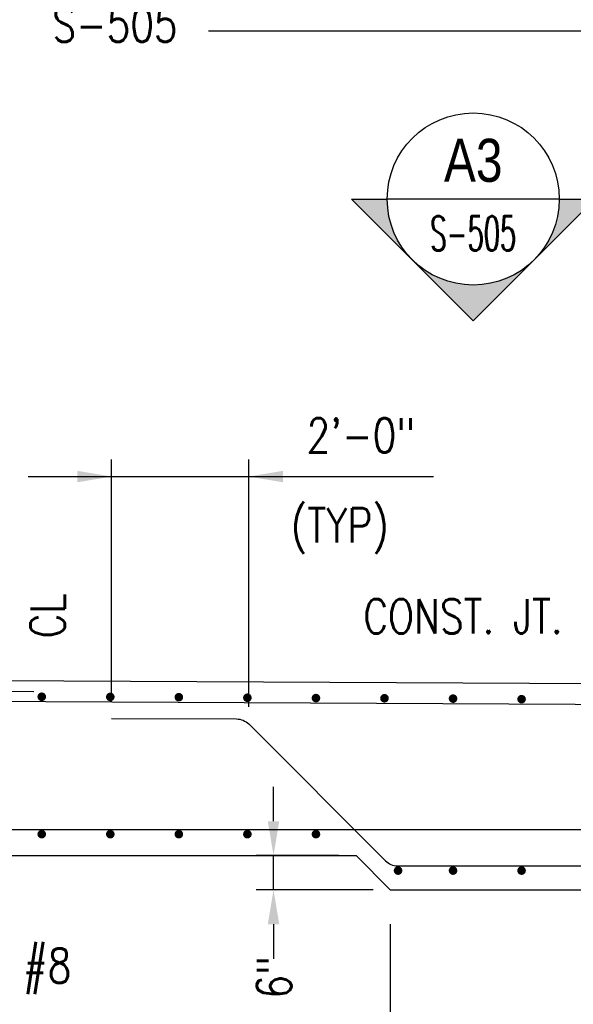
# Model space of a CAD drawing. Header units: inches. Extents: x -9715 to 32893, y -15613 to -1138.
# Tile 154 of 256: x 7773 to 7869, y -5729 to -5557. Entities that reach past the tile are written whole.
import ezdxf
from ezdxf.enums import TextEntityAlignment as Align

# ---------------------------------------------------------------- set-up
doc = ezdxf.new("R2010")
doc.units = ezdxf.units.IN
doc.header["$MEASUREMENT"] = 0
doc.layers.get('0').update_dxf_attribs({"color": 252})
doc.layers.get('DEFPOINTS').update_dxf_attribs({"color": 11})
for name, color, linetype in [('S-ANNO-DIMS', 2, 'Continuous'), ('S-ANNO-SYMB', 2, 'Continuous'), ('S-ANNO-TEXT', 2, 'Continuous'), ('S1', 2, 'Continuous'), ('S3', 4, 'Continuous'), ('S5R', 1, 'Continuous')]:
    doc.layers.add(name, color=color, linetype=linetype)
doc.styles.add('125', font='romans.shx', dxfattribs={"width": 0.8, "height": 2})
doc.styles.add('DIM', font='ROMANS.shx', dxfattribs={"width": 0.8})
doc.styles.add('ROMANS', font='ROMANS.shx', dxfattribs={"width": 0.8})
doc.styles.get("Standard").update_dxf_attribs({"font": 'romans.shx', "width": 0.8})
doc.styles.add('TITTEXTL', font='swiss.ttf', dxfattribs={"width": 0.8})
doc.dimstyles.get("Standard").update_dxf_attribs({"dimtxt": 0.18, "dimasz": 0.18, "dimexe": 0.18, "dimexo": 0.0625, "dimgap": 0.09, "dimtad": 0, "dimtih": 1, "dimtoh": 1, "dimdec": 4, "dimzin": 0, "dimdsep": 46, "dimtxsty": 'Standard', "dimcen": 0.09, "dimadec": 0, "dimazin": 0, "dimtfac": 1, "dimtdec": 4, "dimtofl": 0, "dimtmove": 0, "dimatfit": 3, "dimfxl": 1, "dimtolj": 1, "dimtzin": 0, "dimarcsym": 0})
doc.dimstyles.new('SX-FRAC', dxfattribs={"dimtxt": 12, "dimasz": 12, "dimexe": 6, "dimexo": 6, "dimgap": 0.09375, "dimtad": 1, "dimdec": 4, "dimzin": 3, "dimdsep": 46, "dimtxsty": 'Standard', "dimcen": 0.09375, "dimclrd": 1, "dimclre": 1, "dimclrt": 3, "dimadec": 0, "dimazin": 0, "dimtfac": 1, "dimtdec": 4, "dimtix": 1, "dimtofl": 0, "dimtmove": 2, "dimatfit": 3, "dimfxl": 1, "dimtvp": 0.5, "dimtolj": 1, "dimtzin": 3, "dimarcsym": 0})

# ---------------------------------------------------------------- blocks, each defined once
blk = doc.blocks.new('*D59')
at = {"layer": 'DEFPOINTS', "color": 0}
for p in [(7884.95, -5698.48), (7837.14, -5709.03), (7884.95, -5744.88)]:
    blk.add_point(p, dxfattribs=at)
at = {"layer": 'S-ANNO-TEXT', "color": 2, "lineweight": -2}
for p, q in [((7884.95, -5704.48), (7884.95, -5750.88)), ((7837.14, -5715.03), (7837.14, -5750.88)), ((7843.14, -5744.88), (7878.95, -5744.88))]:
    blk.add_line(p, q, dxfattribs=at)
at = {"layer": 'S-ANNO-TEXT', "color": 2}
for points in [[(7843.14, -5743.88), (7843.14, -5745.88), (7837.14, -5744.88)], [(7878.95, -5743.88), (7878.95, -5745.88), (7884.95, -5744.88)]]:
    blk.add_solid(points, dxfattribs=at)
at = {"layer": 'S-ANNO-TEXT', "insert": (7861.04, -5739.75), "char_height": 6, "attachment_point": 5}
blk.add_mtext('\\A1;4\'-6"', dxfattribs=at)
blk = doc.blocks.new('NAVFAC_Anno_Arrow_A1')
at = {"linetype": 'ByBlock', "lineweight": -2}
h = blk.add_hatch(color=0, dxfattribs=at)
h.paths.add_polyline_path([(-1.768, 1.768), (-3.536, 0), (-2.5, 0, -0.198912)])
h.paths.add_polyline_path([(0, 3.536), (-1.768, 1.768, -0.414214), (1.768, 1.768)])
h.paths.add_polyline_path([(2.373, 1.162), (2.245, 1.1, -0.114349), (2.5, 0), (3.536, 0)])
h.paths.add_polyline_path([(1.768, 1.768, -0.082683), (2.245, 1.1), (2.373, 1.162)])
at = {"color": 0, "linetype": 'ByBlock', "lineweight": -2}
blk.add_lwpolyline([(-2.5, 0), (-3.536, 0), (0, 3.536), (3.536, 0), (2.5, 0)], dxfattribs=at)
blk = doc.blocks.new('Anno_Section_A2')
at = {"color": 0, "linetype": 'ByBlock', "lineweight": -2}
blk.add_line((2.5, 0), (-2.5, 0), dxfattribs=at)
blk.add_circle((0, 0), 2.5, dxfattribs=at)
at = {"color": 0, "linetype": 'ByBlock', "lineweight": -2, "style": 'ROMANS', "width": 0.8}
blk.add_attdef('NUMBER', text='', height=1, dxfattribs=at).set_placement((0, 0.5), align=Align.CENTER)
blk.add_attdef('SHEET', text='', height=0.75, dxfattribs=at).set_placement((0, -0.5), align=Align.TOP_CENTER)
blk = doc.blocks.new('*D703')
at = {"layer": 'DEFPOINTS', "color": 0}
for p in [(7816.78, -5703.05), (7831.16, -5703.05), (7837.14, -5709.03)]:
    blk.add_point(p, dxfattribs=at)
at = {"layer": 'S5R', "color": 2}
for p, q in [((7816.78, -5697.05), (7816.78, -5691.05)), ((7828.16, -5703.05), (7813.78, -5703.05)), ((7816.78, -5709.03), (7816.78, -5703.05)), ((7834.14, -5709.03), (7813.78, -5709.03)), ((7816.78, -5715.03), (7816.78, -5721.03))]:
    blk.add_line(p, q, dxfattribs=at)
for points in [[(7815.78, -5697.05), (7817.78, -5697.05), (7816.78, -5703.05)], [(7815.78, -5715.03), (7817.78, -5715.03), (7816.78, -5709.03)]]:
    blk.add_solid(points, dxfattribs=at)
at = {"layer": 'S5R', "color": 2, "insert": (7816.89, -5724.27), "char_height": 6, "attachment_point": 5, "rotation": 90, "style": 'DIM'}
blk.add_mtext('\\A1;6"', dxfattribs=at)

msp = doc.modelspace()

# ---------------------------------------------------------------- linework, layer by layer
at = {"layer": 'S-ANNO-DIMS'}
for p, q in [((7805.46154, -5559.29606), (7896.2494, -5559.29606)), ((7774.0117, -5636.97733), (7844.65529, -5636.97733)), ((7775.01382, -5674.49853), (7765.41483, -5674.45038))]:
    msp.add_line(p, q, dxfattribs=at)
at = {"layer": 'S-ANNO-DIMS', "linetype": 'ByBlock'}
for p, q in [((7788.54294, -5676.16782), (7788.54294, -5633.98928)), ((7812.4473, -5677.12238), (7812.4473, -5633.98928))]:
    msp.add_line(p, q, dxfattribs=at)
at = {"layer": 'S-ANNO-DIMS'}
for points in [[(7782.56686, -5635.98131), (7782.56686, -5637.97334), (7788.54294, -5636.97733)], [(7818.42338, -5637.97334), (7818.42338, -5635.98131), (7812.4473, -5636.97733)]]:
    msp.add_solid(points, dxfattribs=at)
at = {"layer": 'S1', "color": 3}
for p, q in [((7884.94773, -5673.18139), (7601.64598, -5671.76015)), ((7678.30153, -5703.0518), (7831.16294, -5703.0518)), ((7831.16294, -5703.0518), (7837.13903, -5709.02789)), ((7837.13903, -5709.02789), (7999.10784, -5709.02789))]:
    msp.add_line(p, q, dxfattribs=at)
at = {"layer": 'S3', "color": 4}
msp.add_line((7735.07436, -5698.48159), (7884.94773, -5698.48159), dxfattribs=at)
at = {"layer": 'S3', "color": 4, "const_width": 0.74701}
for points in [[(7775.99488, -5675.36318, 1), (7776.74189, -5675.36318, 1)], [(7787.94706, -5675.39418, 1), (7788.69407, -5675.39418, 1)], [(7799.89923, -5675.44069, 1), (7800.64624, -5675.44069, 1)], [(7811.85141, -5675.53371, 1), (7812.59842, -5675.53371, 1)], [(7823.80359, -5675.59571, 1), (7824.5506, -5675.59571, 1)], [(7835.75576, -5675.62672, 1), (7836.50277, -5675.62672, 1)], [(7847.70794, -5675.68873, 1), (7848.45495, -5675.68873, 1)], [(7859.66012, -5675.78174, 1), (7860.40713, -5675.78174, 1)], [(7775.99488, -5699.31674, 1), (7776.74189, -5699.31674, 1)], [(7787.94706, -5699.31674, 1), (7788.69407, -5699.31674, 1)], [(7799.89923, -5699.31674, 1), (7800.64624, -5699.31674, 1)], [(7811.85141, -5699.31674, 1), (7812.59842, -5699.31674, 1)], [(7823.80359, -5699.31674, 1), (7824.5506, -5699.31674, 1)], [(7838.1237, -5705.66634, 1), (7838.87071, -5705.66634, 1)], [(7847.70794, -5705.66634, 1), (7848.45495, -5705.66634, 1)], [(7859.66012, -5705.66634, 1), (7860.40713, -5705.66634, 1)]]:
    msp.add_lwpolyline(points, format="xyb", close=True, dxfattribs=at)
at = {"layer": 'S3', "color": 4}
for points in [[(7966.12933, -5694.10964), (7966.12933, -5681.63682, 0.412744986), (7961.66975, -5677.15481), (7696.24399, -5675.82325)], [(7788.54294, -5679.12589), (7810.34942, -5679.23528, -0.197608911), (7812.4473, -5680.11043), (7836.29288, -5703.95601, 0.198912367), (7838.40574, -5704.83118), (7964.11103, -5704.83118)]]:
    msp.add_lwpolyline(points, format="xyb", dxfattribs=at)

# ---------------------------------------------------------------- block references
at = {"layer": 'S-ANNO-SYMB'}
ref = msp.add_blockref('Anno_Section_A2', (7851.60822, -5588.60066, -83.33333), dxfattribs=dict(at, xscale=6, yscale=6, zscale=6))
ref.add_attrib('NUMBER', 'A3', dxfattribs={"layer": '0', "color": 0, "linetype": 'ByBlock', "lineweight": -2, "height": 7.5, "style": 'TITTEXTL', "width": 0.796875}).set_placement((7851.60822, -5585.60066, 41.66667), align=Align.CENTER)
ref.add_attrib('SHEET', 'S-505', dxfattribs={"layer": '0', "color": 0, "linetype": 'ByBlock', "lineweight": -2, "height": 6, "style": 'ROMANS', "width": 0.55}).set_placement((7851.60822, -5591.60066, 41.66667), align=Align.TOP_CENTER)
at = {"layer": 'S-ANNO-SYMB', "xscale": 6, "yscale": 6, "zscale": 6, "rotation": 180}
msp.add_blockref('NAVFAC_Anno_Arrow_A1', (7851.60822, -5588.60066, -83.33333), dxfattribs=at)

# ---------------------------------------------------------------- texts
at = {"layer": 'S-ANNO-TEXT', "style": '125', "width": 0.8}
msp.add_text('2\'-0"', height=6, dxfattribs=at).set_placement((7832.01591, -5629.80629), align=Align.MIDDLE)
for s, p in [('(TYP)', (7819.79929, -5648.46462)), ('CONST. JT.', (7832.4368, -5664.32698)), ('#8', (7773.09913, -5725.22839))]:
    msp.add_text(s, height=6, dxfattribs=at).set_placement(p)
msp.add_text('CL', height=6, rotation=90, dxfattribs=at).set_placement((7780.37588, -5665.17763))
at = {"layer": 'S-ANNO-TEXT', "insert": (7778.23166, -5525.21117), "char_height": 6, "width": 80, "attachment_point": 1, "style": '125'}
msp.add_mtext("FOR REINF. SEE DWG'S S-503, S-504 AND \\PS-505", dxfattribs=at)

# ---------------------------------------------------------------- dimensions: what is measured, and where the dimension line sits
at = {"layer": 'S-ANNO-TEXT'}
dim = msp.add_linear_dim(base=(7884.94773, -5744.88442), p1=(7837.13903, -5709.02789), p2=(7884.94773, -5698.48159), text='4\'-6"', dimstyle='SX-FRAC', override={"dimtxt": 6, "dimasz": 6, "dimgap": 2, "dimtxsty": 'Standard', "dimclrd": 2, "dimclre": 2, "dimclrt": 256}, dxfattribs=at)
dim.commit()
dim.dimension.update_dxf_attribs({"geometry": '*D59', "text_midpoint": (7861.04338, -5739.75135), "dimtype": 160})
at = {"layer": 'S5R', "color": 2}
dim = msp.add_linear_dim(base=(7816.77977, -5703.0518), p1=(7837.13903, -5709.02789), p2=(7831.16294, -5703.0518), angle=90, dimstyle='Standard', override={"dimtxt": 6, "dimasz": 6, "dimexe": 3, "dimexo": 3, "dimgap": 3, "dimtad": 1, "dimtih": 0, "dimtoh": 0, "dimlfac": -1, "dimzin": 3, "dimlunit": 4, "dimtxsty": 'DIM', "dimdle": 3, "dimclrd": 2, "dimclre": 2, "dimclrt": 2, "dimadec": 2, "dimtofl": 1, "dimtmove": 2, "dimfrac": 1, "dimlwd": 65535, "dimlwe": 65535}, dxfattribs=at)
dim.commit()
dim.dimension.update_dxf_attribs({"geometry": '*D703', "text_midpoint": (7816.89162, -5724.27407), "dimtype": 160})

doc.saveas('drawing.dxf')
